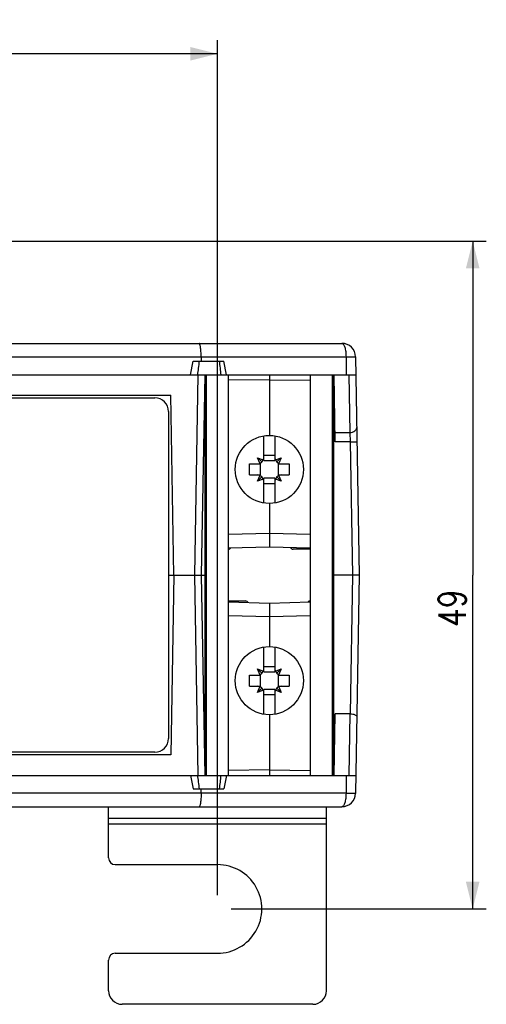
# Model space of a CAD drawing. Header units: millimetres. Extents: x 0 to 420, y 0 to 297.
# Tile 5 of 20: x 117 to 151, y 62 to 135. Entities that reach past the tile are written whole.
import ezdxf

# ---------------------------------------------------------------- set-up
doc = ezdxf.new("R2010")
doc.units = ezdxf.units.MM
doc.header["$LTSCALE"] = 23.1
doc.layers.get('0').update_dxf_attribs({"linetype": 'CONTINUOUS'})
doc.styles.get("Standard").update_dxf_attribs({"font": 'SIMPLEX.SHX', "width": 0.8})
doc.dimstyles.new('DIMSTYLE_1', dxfattribs={"dimtxt": 2, "dimasz": 2, "dimexe": 1, "dimexo": 1, "dimgap": 0.5, "dimtad": 1, "dimdec": 7, "dimdsep": 46, "dimtxsty": 'Standard', "dimblk": '_FILLED', "dimblk1": '_FILLED', "dimblk2": '_FILLED', "dimcen": 0.09, "dimazin": 2, "dimtp": 0.3, "dimtm": 0.3, "dimtfac": 1, "dimtdec": 7, "dimtofl": 0, "dimtmove": 0, "dimatfit": 3, "dimldrblk": '_FILLED', "dimfxl": 0, "dimtolj": 1, "dimarcsym": 0})

# ---------------------------------------------------------------- blocks, each defined once
blk = doc.blocks.new('_FILLED')
at = {"color": 0, "linetype": 'ByBlock'}
blk.add_solid([(0, 0), (-1, 0.25), (-1, -0.25)], dxfattribs=at)
blk = doc.blocks.new('*D7')
at = {"color": 8}
for p, q in [((86.188, 119.324), (86.188, 133.077)), ((131.188, 70.324), (131.188, 133.077)), ((86.188, 132.077), (108.688, 132.077)), ((131.188, 132.077), (108.688, 132.077))]:
    blk.add_line(p, q, dxfattribs=at)
at = {"color": 8, "xscale": 2, "yscale": 2, "zscale": 2, "rotation": 180}
blk.add_blockref('_FILLED', (86.188, 132.077), dxfattribs=at)
at = {"color": 8, "xscale": 2, "yscale": 2, "zscale": 2}
blk.add_blockref('_FILLED', (131.188, 132.077), dxfattribs=at)
at = {"color": 8, "insert": (109.479, 134.577), "char_height": 2, "width": 3.2, "attachment_point": 2, "line_spacing_factor": 0.9}
blk.add_mtext('45', dxfattribs=at)
blk = doc.blocks.new('*D8')
at = {"color": 8}
for p, q in [((87.188, 118.324), (150.903, 118.324)), ((149.903, 118.324), (149.903, 93.824)), ((149.903, 69.324), (149.903, 93.824)), ((132.188, 69.324), (150.903, 69.324))]:
    blk.add_line(p, q, dxfattribs=at)
at = {"color": 8, "xscale": 2, "yscale": 2, "zscale": 2}
for p, rotation in [((149.903, 118.324), 90), ((149.903, 69.324), 270)]:
    blk.add_blockref('_FILLED', p, dxfattribs=dict(at, rotation=rotation))
at = {"color": 8, "insert": (147.403, 91.388), "char_height": 2, "width": 3.2, "attachment_point": 2, "rotation": 90, "line_spacing_factor": 0.9}
blk.add_mtext('49', dxfattribs=at)

msp = doc.modelspace()

# ---------------------------------------------------------------- linework, layer by layer
at = {"color": 7}
for p, q in [((113.90538769, 110.82370359), (140.30851478, 110.82370359)), ((112.08304576, 109.84115599), (140.61235007, 109.84115599)), ((129.98436946, 109.84115599), (129.98523178, 109.52370359)), ((140.61235007, 109.84115599), (140.63534629, 108.52370359)), ((141.30836247, 109.84115599), (141.58794814, 93.82370359)), ((129.19834859, 108.52370359), (129.394847, 109.52370359)), ((129.394847, 109.52370359), (131.65637225, 109.52370359)), ((131.83581729, 108.52370359), (131.65637225, 109.52370359)), ((75.8445376, 108.52370359), (141.33135869, 108.52370359)), ((129.74461375, 108.52370359), (129.4880243, 93.82370359)), ((130.2445376, 108.52370359), (129.98794814, 93.82370359)), ((130.28794814, 79.12370359), (130.28794814, 108.52370359)), ((130.3862029, 79.12370359), (130.3862029, 108.52370359)), ((131.98794814, 79.12370359), (131.98794814, 108.52370359)), ((134.98794814, 108.52370359), (134.98794814, 104.07370359)), ((137.98794814, 108.52370359), (137.98794814, 79.12370359)), ((139.58969338, 108.52370359), (139.58969338, 79.12370359)), ((139.68794814, 108.52370359), (139.68794814, 79.12370359)), ((139.8173478, 103.59739046), (139.73135869, 108.52370359)), ((140.82511123, 108.52370359), (140.89906238, 104.28704484)), ((134.98794814, 108.12082905), (131.98794814, 108.16101028)), ((134.98794814, 108.12082905), (137.98794814, 108.16101028)), ((89.418355, 107.02370359), (127.75754129, 107.02370359)), ((127.98794814, 93.82370359), (127.75754129, 107.02370359)), ((90.58794814, 106.82370359), (126.58794814, 106.82370359)), ((127.58794814, 105.82370359), (127.58794814, 81.82370359)), ((139.80530984, 104.28704484), (140.89906238, 104.28704484)), ((140.89906238, 104.28704484), (140.91711932, 103.59739046)), ((134.58794814, 102.22370359), (134.58794814, 104.04083166)), ((135.38794814, 104.04083166), (135.38794814, 102.22370359)), ((140.91711932, 103.59739046), (139.8173478, 103.59739046)), ((140.91711932, 103.59739046), (141.08771966, 93.82370359)), ((134.58794814, 102.62370359), (135.38794814, 102.62370359)), ((133.53794814, 101.97370359), (134.33794814, 101.97370359)), ((133.53794814, 101.17370359), (133.53794814, 101.97370359)), ((134.12747661, 102.43417511), (134.5279196, 102.28121951)), ((134.44150153, 102.12015019), (134.12747661, 102.43417511)), ((134.28043222, 102.03373213), (134.12747661, 102.43417511)), ((134.29539549, 102.01876887), (134.28043222, 102.03373213)), ((134.33794814, 101.17370359), (134.33794814, 101.97370359)), ((134.54288286, 102.26625624), (134.5279196, 102.28121951)), ((134.58794814, 102.22370359), (135.38794814, 102.22370359)), ((135.43301342, 102.26625624), (135.44797669, 102.28121951)), ((135.44797669, 102.28121951), (135.84841967, 102.43417511)), ((135.84841967, 102.43417511), (135.53439475, 102.12015019)), ((135.63794814, 101.97370359), (136.43794814, 101.97370359)), ((135.63794814, 101.97370359), (135.63794814, 101.17370359)), ((135.6805008, 102.01876887), (135.69546406, 102.03373213)), ((135.84841967, 102.43417511), (135.69546406, 102.03373213)), ((136.43794814, 101.97370359), (136.43794814, 101.17370359)), ((133.53794814, 101.17370359), (134.33794814, 101.17370359)), ((135.63794814, 101.17370359), (136.43794814, 101.17370359)), ((134.12747661, 100.71323206), (134.28043222, 101.11367504)), ((134.44150153, 101.02725698), (134.12747661, 100.71323206)), ((134.5279196, 100.86618766), (134.12747661, 100.71323206)), ((134.29539549, 101.1286383), (134.28043222, 101.11367504)), ((134.54288286, 100.88115093), (134.5279196, 100.86618766)), ((135.38794814, 100.92370359), (134.58794814, 100.92370359)), ((134.58794814, 99.10657551), (134.58794814, 100.92370359)), ((135.38794814, 100.52370359), (134.58794814, 100.52370359)), ((135.38794814, 100.92370359), (135.38794814, 99.10657551)), ((135.43301342, 100.88115093), (135.44797669, 100.86618766)), ((135.84841967, 100.71323206), (135.44797669, 100.86618766)), ((135.84841967, 100.71323206), (135.53439475, 101.02725698)), ((135.6805008, 101.1286383), (135.69546406, 101.11367504)), ((135.69546406, 101.11367504), (135.84841967, 100.71323206)), ((134.98794814, 99.07370359), (134.98794814, 95.90226135)), ((131.98794814, 96.82358937), (134.98794814, 96.90214714)), ((134.98794814, 96.90214714), (137.98794814, 96.82358937)), ((131.98794814, 95.82370359), (134.98794814, 95.90226135)), ((134.98794814, 95.90226135), (137.98794814, 95.82370359)), ((137.98794814, 95.72370359), (136.73794814, 95.72370359)), ((127.58794814, 93.82370359), (130.28794814, 93.82370359)), ((127.98794814, 93.82370359), (127.75754129, 80.62370359)), ((129.4880243, 93.82370359), (129.74461375, 79.12370359)), ((129.98794814, 93.82370359), (130.2445376, 79.12370359)), ((141.58794814, 93.82370359), (139.68794814, 93.82370359)), ((141.08771966, 93.82370359), (140.91006809, 83.64605202)), ((141.58794814, 93.82370359), (141.30836247, 77.80625118)), ((131.98794814, 91.92370359), (133.23794814, 91.92370359)), ((134.98794814, 91.74514582), (131.98794814, 91.82370359)), ((137.98794814, 91.82370359), (134.98794814, 91.74514582)), ((134.98794814, 91.74514582), (134.98794814, 88.57370359)), ((134.98794814, 90.74526004), (131.98794814, 90.8238178)), ((137.98794814, 90.8238178), (134.98794814, 90.74526004)), ((134.58794814, 86.72370359), (134.58794814, 88.54083166)), ((135.38794814, 88.54083166), (135.38794814, 86.72370359)), ((134.12747661, 86.93417511), (134.5279196, 86.78121951)), ((134.12747661, 86.93417511), (134.44150153, 86.62015019)), ((134.28043222, 86.53373213), (134.12747661, 86.93417511)), ((134.54288286, 86.76625624), (134.5279196, 86.78121951)), ((134.58794814, 87.12370359), (135.38794814, 87.12370359)), ((134.58794814, 86.72370359), (135.38794814, 86.72370359)), ((135.43301342, 86.76625624), (135.44797669, 86.78121951)), ((135.44797669, 86.78121951), (135.84841967, 86.93417511)), ((135.53439475, 86.62015019), (135.84841967, 86.93417511)), ((135.84841967, 86.93417511), (135.69546406, 86.53373213)), ((133.53794814, 86.47370359), (134.33794814, 86.47370359)), ((133.53794814, 85.67370359), (133.53794814, 86.47370359)), ((134.29539549, 86.51876887), (134.28043222, 86.53373213)), ((134.33794814, 85.67370359), (134.33794814, 86.47370359)), ((135.63794814, 86.47370359), (136.43794814, 86.47370359)), ((135.63794814, 86.47370359), (135.63794814, 85.67370359)), ((135.6805008, 86.51876887), (135.69546406, 86.53373213)), ((136.43794814, 86.47370359), (136.43794814, 85.67370359)), ((133.53794814, 85.67370359), (134.33794814, 85.67370359)), ((134.12747661, 85.21323206), (134.28043222, 85.61367504)), ((134.12747661, 85.21323206), (134.44150153, 85.52725698)), ((134.5279196, 85.36618766), (134.12747661, 85.21323206)), ((134.29539549, 85.6286383), (134.28043222, 85.61367504)), ((134.54288286, 85.38115093), (134.5279196, 85.36618766)), ((135.38794814, 85.42370359), (134.58794814, 85.42370359)), ((134.58794814, 83.60657551), (134.58794814, 85.42370359)), ((135.38794814, 85.42370359), (135.38794814, 83.60657551)), ((135.43301342, 85.38115093), (135.44797669, 85.36618766)), ((135.84841967, 85.21323206), (135.44797669, 85.36618766)), ((135.53439475, 85.52725698), (135.84841967, 85.21323206)), ((135.63794814, 85.67370359), (136.43794814, 85.67370359)), ((135.6805008, 85.6286383), (135.69546406, 85.61367504)), ((135.69546406, 85.61367504), (135.84841967, 85.21323206)), ((135.38794814, 85.02370359), (134.58794814, 85.02370359)), ((134.98794814, 83.57370359), (134.98794814, 79.12370359)), ((139.73135869, 79.12370359), (139.81029657, 83.64605202)), ((140.91006809, 83.64605202), (139.81029657, 83.64605202)), ((140.90404911, 83.64605202), (140.82511123, 79.12370359)), ((127.75754129, 80.62370359), (89.418355, 80.62370359)), ((126.58794814, 80.82370359), (90.58794814, 80.82370359)), ((134.98794814, 79.52657812), (131.98794814, 79.48639689)), ((134.98794814, 79.52657812), (137.98794814, 79.48639689)), ((75.8445376, 79.12370359), (141.33135869, 79.12370359)), ((129.19834859, 79.12370359), (129.394847, 78.12370359)), ((131.83581729, 79.12370359), (131.65637225, 78.12370359)), ((140.63534629, 79.12370359), (140.61235007, 77.80625118)), ((129.394847, 78.12370359), (131.65637225, 78.12370359)), ((129.98436946, 77.80625118), (129.98523178, 78.12370359)), ((140.61235007, 77.80625118), (112.08304576, 77.80625118)), ((113.90538769, 76.82370359), (140.30851478, 76.82370359)), ((123.18794814, 73.07371016), (123.18794814, 76.82370359)), ((139.18794814, 63.32370359), (139.18794814, 76.82370359)), ((139.18794814, 75.96804115), (123.18794814, 75.96804115)), ((139.18794814, 75.53502845), (123.18794814, 75.53502845)), ((123.68794771, 72.57371016), (131.18795099, 72.57370359)), ((123.68794814, 66.0737106), (131.18119695, 66.0737106)), ((123.18794814, 63.32370359), (123.18794814, 65.5737106)), ((138.18794814, 62.32370359), (124.18794814, 62.32370359))]:
    msp.add_line(p, q, dxfattribs=at)
for centre in [(134.98794814, 101.57370359), (134.98794814, 86.07370359)]:
    msp.add_circle(centre, 2.5, dxfattribs=at)
for centre, radius, start, end in [((140.30851478, 109.82370359), 1, 1, 90), ((126.58794814, 105.82370359), 1, 0, 90), ((134.08794814, 102.47370359), 0.5, 270, 360), ((135.88794814, 102.47370359), 0.5, 180, 270), ((134.08794814, 100.67370359), 0.5, 0, 90), ((135.88794814, 100.67370359), 0.5, 90, 180), ((131.98794814, 95.92370359), 0.2, 270, 331.4711480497), ((136.73794814, 95.92370359), 0.2, 198.1481507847, 270), ((133.23794814, 91.72370359), 0.2, 18.1481507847, 90), ((137.98794814, 91.72370359), 0.2, 90, 151.4711480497), ((134.08794814, 86.97370359), 0.5, 270, 360), ((135.88794814, 86.97370359), 0.5, 180, 270), ((134.08794814, 85.17370359), 0.5, 0, 90), ((135.88794814, 85.17370359), 0.5, 90, 180), ((126.58794814, 81.82370359), 1, 270, 360), ((140.30851478, 77.82370359), 1, 270, 359), ((123.68794814, 73.07371016), 0.5, 180, 269.9999497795), ((131.18794814, 69.32370359), 3.25, 269.8809799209, 89.9999497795), ((123.68794814, 65.5737106), 0.5, 90, 180), ((124.18794814, 63.32370359), 1, 180, 270), ((138.18794814, 63.32370359), 1, 270, 360)]:
    msp.add_arc(centre, radius, start, end, dxfattribs=at)
for centre, major_axis, ratio, start_param, end_param in [((130.50077905, 111.56901714), (0.88409536, 5.36953131), 0.0627981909, -4.3112902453, -4.0990486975), ((130.67132687, 110.94017004), (-0.84798302, 5.43162912), 0.0815712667, -2.0445393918, -1.8473398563), ((130.50077905, 76.07839003), (-0.88409536, 5.36953131), 0.0627981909, 0.9574560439, 1.1696975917), ((130.67132687, 76.70723713), (0.84798302, 5.43162912), 0.0815712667, -1.2942527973, -1.0970532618)]:
    msp.add_ellipse(centre, major_axis=major_axis, ratio=ratio, start_param=start_param, end_param=end_param, dxfattribs=at)
for points, knots in [([(129.98436946, 109.84115599), (129.98419404, 109.90573725), (129.98195918, 110.0322354), (129.97299888, 110.21548255), (129.9588432, 110.38368054), (129.94263646, 110.51133379), (129.9270447, 110.60109041), (129.91501613, 110.65793781), (129.90224806, 110.70695194), (129.88887498, 110.7477612), (129.87503342, 110.78004484), (129.86241863, 110.8011744), (129.8517977, 110.81309275), (129.84428877, 110.81911681), (129.83661915, 110.82283962), (129.83130455, 110.82370359), (129.82877271, 110.82370359)], [0, 0, 0, 0, 0.1907227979, 0.3735669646, 0.5417159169, 0.6890985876, 0.7533921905, 0.8107113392, 0.860647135, 0.9029135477, 0.9373963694, 0.9642699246, 0.9750836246, 0.9843879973, 0.9925229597, 1, 1, 1, 1]), ([(140.30851478, 110.82370359), (140.31845793, 110.82370359), (140.33931888, 110.82021348), (140.36917976, 110.80520101), (140.39796248, 110.78104372), (140.4256421, 110.748123), (140.45214856, 110.70671744), (140.48756384, 110.63685135), (140.52615123, 110.53021771), (140.56274911, 110.38259711), (140.59028346, 110.21428229), (140.60767648, 110.03149716), (140.61200935, 109.90539205), (140.61235007, 109.84115599)], [0, 0, 0, 0, 0.0276103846, 0.0575994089, 0.0917770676, 0.1312568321, 0.1766023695, 0.2280040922, 0.3484901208, 0.4904588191, 0.6498663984, 0.8216253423, 1, 1, 1, 1]), ([(140.61235007, 109.84115599), (140.66096687, 109.84180667), (140.75447814, 109.84295848), (140.86869122, 109.84408307), (140.95364648, 109.84472284), (141.01160646, 109.84505974), (141.06519598, 109.8452653), (141.11408194, 109.84533858), (141.15796029, 109.84527963), (141.19655871, 109.8450901), (141.22963664, 109.84477183), (141.25365566, 109.8443863), (141.26995638, 109.84399534), (141.27995844, 109.84368937), (141.28843382, 109.84335439), (141.29543382, 109.84299336), (141.30077663, 109.84260695), (141.30487662, 109.84221069), (141.3068839, 109.84180942), (141.30835709, 109.84146457), (141.30836247, 109.84115599)], [0, 0, 0, 0, 0.2094873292, 0.4029293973, 0.4921174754, 0.5755327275, 0.6526577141, 0.7230128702, 0.7861609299, 0.8417104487, 0.8893174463, 0.9286873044, 0.9452051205, 0.959577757, 0.9717832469, 0.9818035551, 0.9896270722, 0.9952462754, 0.9986702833, 1, 1, 1, 1]), ([(140.89906238, 104.28704484), (140.96403417, 104.28761188), (141.08988685, 104.30578645), (141.23132341, 104.37161647), (141.31770436, 104.44676267), (141.36462337, 104.50950668), (141.39338342, 104.5779204), (141.39939454, 104.62593233), (141.39898623, 104.64932443)], [0, 0, 0, 0, 0.2869667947, 0.5536917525, 0.6757012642, 0.7895338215, 0.8966701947, 1, 1, 1, 1]), ([(140.91711932, 103.59739046), (140.94963731, 103.59795789), (141.01342243, 103.59917847), (141.10601996, 103.60127495), (141.17923518, 103.60321871), (141.23330209, 103.60485678), (141.26953923, 103.60605767), (141.30238128, 103.6072568), (141.33151134, 103.60844203), (141.35665116, 103.60959998), (141.37755275, 103.61071834), (141.39223678, 103.61166139), (141.40169984, 103.6124131), (141.40709229, 103.61291748), (141.41121918, 103.61339016), (141.41436609, 103.61385576), (141.415941, 103.61423215), (141.41704747, 103.61459646), (141.41704317, 103.61484287)], [0, 0, 0, 0, 0.1949462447, 0.3824044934, 0.5551814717, 0.6339598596, 0.7066361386, 0.7725101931, 0.8309489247, 0.881391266, 0.9233530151, 0.9564327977, 0.9695421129, 0.9803215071, 0.9887506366, 0.9948147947, 0.9985227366, 1, 1, 1, 1]), ([(140.91006809, 83.64605202), (140.97631967, 83.64605202), (141.072329, 83.63562537), (141.19268473, 83.60524396), (141.30498452, 83.56513418), (141.40764187, 83.49396407), (141.40646633, 83.42661726)], [0, 0, 0, 0, 0.348465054, 0.5060626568, 0.6457203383, 1, 1, 1, 1]), ([(129.98436946, 77.80625118), (129.98402585, 77.67975518), (129.97655142, 77.44646824), (129.950563, 77.1728369), (129.91770643, 76.99650633), (129.89566617, 76.91535015), (129.87484245, 76.86719134), (129.85887332, 76.83982255), (129.84049, 76.82370359), (129.82877271, 76.82370359)], [0, 0, 0, 0, 0.3740652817, 0.6898705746, 0.8116478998, 0.9039113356, 0.9384485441, 0.9653505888, 1, 1, 1, 1]), ([(140.61235007, 77.80625118), (140.6116815, 77.68020708), (140.60060009, 77.49646881), (140.56276682, 77.2648083), (140.52611722, 77.11718913), (140.48202496, 76.99524787), (140.43157182, 76.90303459), (140.37582856, 76.84134962), (140.32902559, 76.82370359), (140.30851478, 76.82370359)], [0, 0, 0, 0, 0.3504297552, 0.5100012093, 0.6521043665, 0.7727569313, 0.8694848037, 0.9429763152, 1, 1, 1, 1]), ([(141.30836247, 77.80625118), (141.3083434, 77.80515837), (141.30191432, 77.8055949), (141.29468208, 77.80389074), (141.27806223, 77.80380987), (141.25712393, 77.80300418), (141.22956195, 77.80265948), (141.18191808, 77.80215884), (141.10904289, 77.80201852), (141.00723705, 77.80231275), (140.88797636, 77.80313517), (140.75440175, 77.80445048), (140.66089562, 77.80560145), (140.61235007, 77.80625118)], [0, 0, 0, 0, 0.0047094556, 0.0181660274, 0.0403782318, 0.0712545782, 0.110656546, 0.1582940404, 0.2769541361, 0.4244072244, 0.5970685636, 0.7908055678, 1, 1, 1, 1])]:
    msp.add_open_spline(points, degree=3, knots=knots, dxfattribs=at)

# ---------------------------------------------------------------- dimensions: what is measured, and where the dimension line sits
at = {"color": 8}
dim = msp.add_linear_dim(base=(131.18794814, 132.07693508), p1=(86.18794814, 118.32370359), p2=(131.18794814, 69.32370359), dimstyle='DIMSTYLE_1', dxfattribs=at)
dim.commit()
dim.dimension.update_dxf_attribs({"geometry": '*D7', "text_midpoint": (109.52940674, 132.07693508), "dimtype": 160})
dim = msp.add_linear_dim(base=(149.90278179, 69.32370359), p1=(86.18794814, 118.32370359), p2=(131.18794814, 69.32370359), angle=270, dimstyle='DIMSTYLE_1', dxfattribs=at)
dim.commit()
dim.dimension.update_dxf_attribs({"geometry": '*D8', "text_midpoint": (149.90278179, 91.38836046), "dimtype": 160})

doc.saveas('drawing.dxf')
